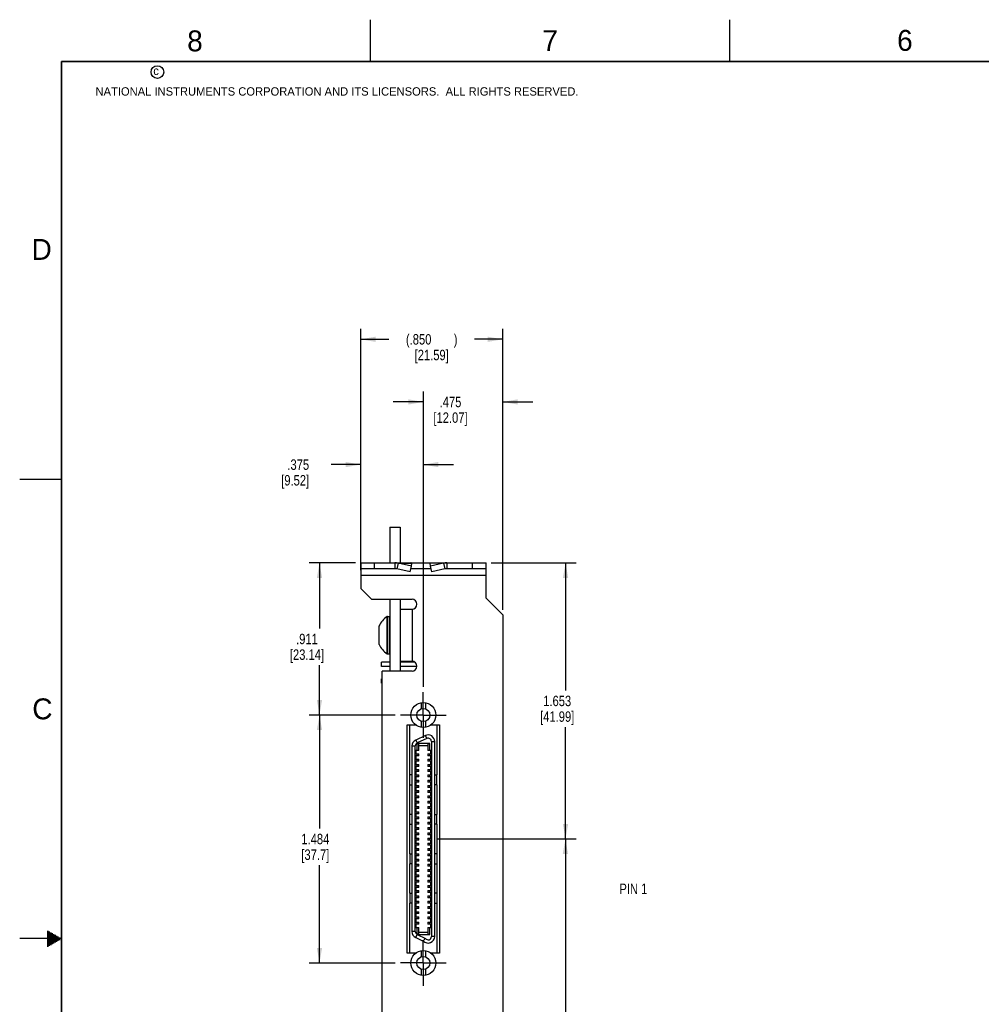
# Model space of a CAD drawing. Header units: inches. Extents: x 0 to 34, y 0 to 22.
# Tile 2 of 13: x 0 to 11.5, y 10.2 to 22. Entities that reach past the tile are written whole.
import ezdxf

# ---------------------------------------------------------------- set-up
doc = ezdxf.new("R2010")
doc.units = ezdxf.units.IN
doc.header["$LTSCALE"] = 1.87
doc.header["$MEASUREMENT"] = 0
doc.linetypes.add('CENTER', pattern=[0.6, 0.375, -0.075, 0.075, -0.075])
doc.layers.get('0').update_dxf_attribs({"linetype": 'CONTINUOUS'})
for name, color, linetype in [('02___PRT_ALL_AXES', 7, 'CONTINUOUS'), ('DEFAULT_1', 7, 'CENTER'), ('DETAIL', 7, 'CONTINUOUS'), ('DIMENSIONS', 7, 'CONTINUOUS')]:
    doc.layers.add(name, color=color, linetype=linetype)
doc.styles.get("Standard").update_dxf_attribs({"font": 'txt', "width": 0.8})
doc.styles.add('TEXTSTYLE_2', font='txt')
doc.dimstyles.new('DIMSTYLE_1', dxfattribs={"dimtxt": 0.125, "dimasz": 0.18, "dimexe": 0.125, "dimexo": 0.0625, "dimgap": 0.0625, "dimtad": 0, "dimtih": 1, "dimtoh": 1, "dimdec": 3, "dimlfac": 0.5, "dimzin": 4, "dimdsep": 46, "dimtxsty": 'STANDARD', "dimblk": '_FILLED', "dimblk1": '_FILLED', "dimblk2": '_FILLED', "dimcen": 0.09, "dimadec": 0, "dimazin": 0, "dimtp": 0.001, "dimtm": 0.001, "dimtfac": 1, "dimtdec": 3, "dimtofl": 0, "dimtmove": 0, "dimatfit": 3, "dimldrblk": '_FILLED', "dimfxl": 1, "dimtolj": 1, "dimtzin": 4, "dimarcsym": 0})

# ---------------------------------------------------------------- blocks, each defined once
blk = doc.blocks.new('_FILLED')
at = {"color": 0, "linetype": 'BYBLOCK'}
blk.add_solid([(0, 0), (-1, 0.174), (-1, -0.174)], dxfattribs=at)
blk = doc.blocks.new('*D2')
at = {"layer": 'DIMENSIONS', "color": 2, "linetype": 'CONTINUOUS'}
for p, q in [((4.99, 12.192), (6.656, 12.192)), ((6.531, 12.192), (6.531, 9.722)), ((6.531, 7.002), (6.531, 9.284)), ((5.434, 7.002), (6.656, 7.002))]:
    blk.add_line(p, q, dxfattribs=at)
at = {"layer": 'DIMENSIONS', "color": 2, "linetype": 'CONTINUOUS', "xscale": 0.18, "yscale": 0.18, "zscale": 0.18}
for p, rotation in [((6.531, 12.192), 90), ((6.531, 7.002), 270)]:
    blk.add_blockref('_FILLED', p, dxfattribs=dict(at, rotation=rotation))
at = {"layer": 'DIMENSIONS', "color": 2, "linetype": 'CONTINUOUS', "insert": (6.431, 9.659), "char_height": 0.125, "width": 0.7, "attachment_point": 2, "line_spacing_factor": 0.9}
blk.add_mtext('2.595\\P[65.91]', dxfattribs=at)
blk = doc.blocks.new('*D3')
at = {"layer": 'DIMENSIONS', "color": 2, "linetype": 'CONTINUOUS'}
for p, q in [((5.644, 15.498), (6.658, 15.498)), ((6.533, 15.498), (6.533, 13.97)), ((6.533, 12.192), (6.533, 13.532)), ((5.03, 12.192), (6.658, 12.192))]:
    blk.add_line(p, q, dxfattribs=at)
at = {"layer": 'DIMENSIONS', "color": 2, "linetype": 'CONTINUOUS', "xscale": 0.18, "yscale": 0.18, "zscale": 0.18}
for p, rotation in [((6.533, 15.498), 90), ((6.533, 12.192), 270)]:
    blk.add_blockref('_FILLED', p, dxfattribs=dict(at, rotation=rotation))
at = {"layer": 'DIMENSIONS', "color": 2, "linetype": 'CONTINUOUS', "insert": (6.433, 13.907), "char_height": 0.125, "width": 0.7, "attachment_point": 2, "line_spacing_factor": 0.9}
blk.add_mtext('1.653\\P[41.99]', dxfattribs=at)
blk = doc.blocks.new('*D4')
at = {"layer": 'DIMENSIONS', "color": 2, "linetype": 'CONTINUOUS'}
for p, q in [((4.019, 15.498), (3.463, 15.498)), ((3.588, 15.498), (3.588, 14.712)), ((3.588, 13.676), (3.588, 14.274)), ((4.494, 13.676), (3.463, 13.676))]:
    blk.add_line(p, q, dxfattribs=at)
at = {"layer": 'DIMENSIONS', "color": 2, "linetype": 'CONTINUOUS', "xscale": 0.18, "yscale": 0.18, "zscale": 0.18}
for p, rotation in [((3.588, 15.498), 90), ((3.588, 13.676), 270)]:
    blk.add_blockref('_FILLED', p, dxfattribs=dict(at, rotation=rotation))
at = {"layer": 'DIMENSIONS', "color": 2, "linetype": 'CONTINUOUS', "insert": (3.438, 14.649), "char_height": 0.125, "width": 0.7, "attachment_point": 2, "line_spacing_factor": 0.9}
blk.add_mtext('.911\\P[23.14]', dxfattribs=at)
blk = doc.blocks.new('*D5')
at = {"layer": 'DIMENSIONS', "color": 2, "linetype": 'CONTINUOUS'}
for p, q in [((4.494, 13.676), (3.463, 13.676)), ((3.588, 13.676), (3.588, 12.317)), ((3.588, 10.707), (3.588, 11.879)), ((4.494, 10.707), (3.463, 10.707))]:
    blk.add_line(p, q, dxfattribs=at)
at = {"layer": 'DIMENSIONS', "color": 2, "linetype": 'CONTINUOUS', "xscale": 0.18, "yscale": 0.18, "zscale": 0.18}
for p, rotation in [((3.588, 13.676), 90), ((3.588, 10.707), 270)]:
    blk.add_blockref('_FILLED', p, dxfattribs=dict(at, rotation=rotation))
at = {"layer": 'DIMENSIONS', "color": 2, "linetype": 'CONTINUOUS', "insert": (3.538, 12.254), "char_height": 0.125, "width": 0.6, "attachment_point": 2, "line_spacing_factor": 0.9}
blk.add_mtext('1.484\\P[37.7]', dxfattribs=at)
blk = doc.blocks.new('*D6')
at = {"layer": 'DIMENSIONS', "color": 2, "linetype": 'CONTINUOUS'}
for p, q in [((4.831, 14.013), (4.831, 17.549)), ((5.781, 14.936), (5.781, 17.549)), ((4.831, 17.424), (4.471, 17.424)), ((5.781, 17.424), (6.141, 17.424))]:
    blk.add_line(p, q, dxfattribs=at)
at = {"layer": 'DIMENSIONS', "color": 2, "linetype": 'CONTINUOUS', "xscale": 0.18, "yscale": 0.18, "zscale": 0.18}
blk.add_blockref('_FILLED', (4.831, 17.424), dxfattribs=at)
at = {"layer": 'DIMENSIONS', "color": 2, "linetype": 'CONTINUOUS', "xscale": 0.18, "yscale": 0.18, "zscale": 0.18, "rotation": 180}
blk.add_blockref('_FILLED', (5.781, 17.424), dxfattribs=at)
at = {"layer": 'DIMENSIONS', "color": 2, "linetype": 'CONTINUOUS', "insert": (5.156, 17.486), "char_height": 0.125, "width": 0.7, "attachment_point": 2, "line_spacing_factor": 0.9}
blk.add_mtext('.475\\P[12.07]', dxfattribs=at)
blk = doc.blocks.new('*D7')
at = {"layer": 'DIMENSIONS', "color": 2, "linetype": 'CONTINUOUS'}
for p, q in [((4.081, 15.41), (4.081, 16.799)), ((4.831, 14.013), (4.831, 16.799)), ((4.081, 16.674), (3.726, 16.674)), ((4.831, 16.674), (5.191, 16.674))]:
    blk.add_line(p, q, dxfattribs=at)
at = {"layer": 'DIMENSIONS', "color": 2, "linetype": 'CONTINUOUS', "xscale": 0.18, "yscale": 0.18, "zscale": 0.18}
blk.add_blockref('_FILLED', (4.081, 16.674), dxfattribs=at)
at = {"layer": 'DIMENSIONS', "color": 2, "linetype": 'CONTINUOUS', "xscale": 0.18, "yscale": 0.18, "zscale": 0.18, "rotation": 180}
blk.add_blockref('_FILLED', (4.831, 16.674), dxfattribs=at)
at = {"layer": 'DIMENSIONS', "color": 2, "linetype": 'CONTINUOUS', "insert": (3.464, 16.736), "char_height": 0.125, "width": 0.6, "attachment_point": 3, "line_spacing_factor": 0.9}
blk.add_mtext('.375\\P[9.52]', dxfattribs=at)
blk = doc.blocks.new('*D23')
at = {"layer": 'DIMENSIONS', "color": 2, "linetype": 'CONTINUOUS'}
for p, q in [((4.081, 15.41), (4.081, 18.299)), ((5.781, 14.936), (5.781, 18.299)), ((4.081, 18.174), (4.419, 18.174)), ((5.781, 18.174), (5.444, 18.174))]:
    blk.add_line(p, q, dxfattribs=at)
at = {"layer": 'DIMENSIONS', "color": 2, "linetype": 'CONTINUOUS', "xscale": 0.18, "yscale": 0.18, "zscale": 0.18, "rotation": 180}
blk.add_blockref('_FILLED', (4.081, 18.174), dxfattribs=at)
at = {"layer": 'DIMENSIONS', "color": 2, "linetype": 'CONTINUOUS', "xscale": 0.18, "yscale": 0.18, "zscale": 0.18}
blk.add_blockref('_FILLED', (5.781, 18.174), dxfattribs=at)
at = {"layer": 'DIMENSIONS', "color": 2, "linetype": 'CONTINUOUS', "insert": (4.931, 18.236), "char_height": 0.125, "width": 0.9, "attachment_point": 2, "line_spacing_factor": 0.9}
blk.add_mtext('(.850{\\Ftxt.shx;\\W2.400000;\\H0.125000; })\\P[21.59]', dxfattribs=at)

msp = doc.modelspace()

# ---------------------------------------------------------------- linework, layer by layer
at = {"color": 2, "linetype": 'CONTINUOUS'}
for p, q in [((4.2, 21.5), (4.2, 22)), ((8.5, 21.5), (8.5, 22)), ((0, 16.5), (0.5, 16.5)), ((0.3303, 11.09), (0.3441, 11.09)), ((0.5, 11), (0, 11)), ((0.3303, 11.08), (0.3614, 11.08)), ((0.3303, 11.07), (0.3788, 11.07)), ((0.3303, 11.06), (0.3961, 11.06)), ((0.3303, 11.05), (0.4134, 11.05)), ((0.3303, 11.04), (0.4307, 11.04)), ((0.3303, 11.03), (0.448, 11.03)), ((0.3303, 11.02), (0.4654, 11.02)), ((0.3303, 11.01), (0.4827, 11.01)), ((0.3303, 10.99), (0.4827, 10.99)), ((0.3303, 10.98), (0.4654, 10.98)), ((0.3303, 10.97), (0.448, 10.97)), ((0.3303, 10.96), (0.4307, 10.96)), ((0.3303, 10.95), (0.4134, 10.95)), ((0.3303, 10.94), (0.3961, 10.94)), ((0.3303, 10.93), (0.3788, 10.93)), ((0.3303, 10.92), (0.3614, 10.92)), ((0.3303, 10.91), (0.3441, 10.91))]:
    msp.add_line(p, q, dxfattribs=at)
at = {"color": 7, "linetype": 'CONTINUOUS'}
for p, q in [((4.4302, 15.9236), (4.4302, 15.4976)), ((4.4302, 15.9236), (4.5552, 15.9236)), ((4.5552, 15.9236), (4.5552, 15.4976)), ((4.0812, 15.4976), (4.0812, 15.4276)), ((4.0812, 15.4976), (5.5812, 15.4976)), ((4.2412, 15.4976), (4.2412, 15.4276)), ((4.4907, 15.4976), (4.4907, 15.4276)), ((4.529, 15.4928), (4.5133, 15.4252)), ((4.6875, 15.4564), (4.529, 15.4928)), ((4.529, 15.4928), (4.6917, 15.4928)), ((4.6718, 15.3888), (4.6875, 15.4564)), ((4.6875, 15.4564), (4.6917, 15.4928)), ((4.9149, 15.4564), (4.9107, 15.4928)), ((5.0734, 15.4928), (4.9107, 15.4928)), ((5.0734, 15.4928), (4.9149, 15.4564)), ((4.9306, 15.3888), (4.9149, 15.4564)), ((5.0734, 15.4928), (5.0891, 15.4252)), ((5.1117, 15.4976), (5.1117, 15.4276)), ((5.4212, 15.4276), (5.4212, 15.4976)), ((5.5812, 15.4276), (5.5812, 15.4976)), ((4.4302, 15.0616), (4.4302, 14.2016)), ((4.5552, 15.0616), (4.5552, 14.9436)), ((4.3964, 14.4085), (4.3964, 14.8547)), ((4.4007, 14.4072), (4.4007, 14.856)), ((4.4263, 14.4072), (4.4263, 14.856)), ((4.3312, 14.2586), (4.3312, 14.3086)), ((4.4302, 14.3086), (4.3312, 14.3086)), ((4.5552, 14.3196), (4.5552, 14.2016)), ((4.7283, 14.3086), (4.5552, 14.3086)), ((4.4302, 14.2586), (4.3312, 14.2586)), ((4.7533, 14.2586), (4.5552, 14.2586)), ((4.3312, 14.0586), (4.3312, 14.1086)), ((4.3372, 14.1086), (4.3312, 14.1086)), ((4.3372, 14.0586), (4.3312, 14.0586)), ((4.8052, 13.8232), (4.8052, 13.7503)), ((4.8564, 13.8232), (4.8564, 13.7503)), ((4.8052, 13.6013), (4.8052, 13.5284)), ((4.8564, 13.6013), (4.8564, 13.5284)), ((4.8052, 10.8547), (4.8052, 10.7818)), ((4.8564, 10.8547), (4.8564, 10.7818)), ((4.8052, 10.6328), (4.8052, 10.5599)), ((4.8564, 10.6328), (4.8564, 10.5599))]:
    msp.add_line(p, q, dxfattribs=at)
at = {"color": 3, "linetype": 'CONTINUOUS'}
for p, q in [((4.0812, 15.4276), (4.0812, 15.1916)), ((4.4907, 15.4276), (4.0812, 15.4276)), ((5.5812, 15.3476), (4.0812, 15.3476)), ((4.6718, 15.3888), (4.5133, 15.4252)), ((4.9212, 15.4276), (4.6812, 15.4276)), ((5.0891, 15.4252), (4.9306, 15.3888)), ((5.5812, 15.4276), (5.1117, 15.4276)), ((5.5812, 15.0736), (5.5812, 15.4276)), ((4.2112, 15.0616), (4.0812, 15.1916)), ((4.2112, 15.0616), (4.6952, 15.0616)), ((5.5812, 15.0736), (5.7812, 14.8736)), ((4.5552, 14.9436), (4.5552, 14.3196)), ((4.5552, 14.9436), (4.6952, 14.9436)), ((4.6952, 14.9436), (4.6952, 14.3196)), ((5.7812, 14.8736), (5.7812, 6.7698)), ((4.5552, 14.3196), (4.6952, 14.3196)), ((4.3372, 8.3376), (4.3372, 14.2016)), ((4.6952, 14.2016), (4.3372, 14.2016)), ((4.6388, 10.8258), (4.6388, 13.5578)), ((4.6388, 13.5578), (4.7368, 13.5578)), ((4.7368, 13.5578), (4.7368, 13.5599)), ((4.9248, 13.5599), (4.9248, 13.5578)), ((4.9248, 13.5578), (5.0228, 13.5578)), ((5.0228, 13.5578), (5.0228, 10.8258)), ((4.7368, 10.8258), (4.6388, 10.8258)), ((4.7368, 10.8232), (4.7368, 10.8258)), ((4.9248, 10.8258), (4.9248, 10.8232)), ((5.0228, 10.8258), (4.9248, 10.8258))]:
    msp.add_line(p, q, dxfattribs=at)
at = {"color": 6, "linetype": 'CONTINUOUS'}
for p, q in [((4.6694, 12.9593), (4.6694, 13.5578)), ((4.9922, 13.5578), (4.9922, 12.9593)), ((4.855, 13.4302), (4.74, 13.3766)), ((4.74, 13.3766), (4.7567, 13.341)), ((4.754, 13.3333), (4.754, 13.2506)), ((4.9076, 13.3333), (4.754, 13.3333)), ((4.8716, 13.3946), (4.7567, 13.341)), ((4.7776, 13.2506), (4.7776, 13.325)), ((4.8716, 13.3946), (4.855, 13.4302)), ((4.8839, 13.325), (4.8839, 13.2506)), ((4.9076, 13.2506), (4.9076, 13.3333)), ((4.9276, 13.3589), (4.9276, 11.0242)), ((4.9276, 13.3589), (4.967, 13.3589)), ((4.967, 11.0242), (4.967, 13.3589)), ((4.6946, 13.3053), (4.6946, 11.0841)), ((4.6946, 13.3053), (4.7339, 13.3053)), ((4.7339, 11.0841), (4.7339, 13.3053)), ((4.7418, 13.2506), (4.7418, 13.2112)), ((4.7776, 13.2506), (4.7418, 13.2506)), ((4.7418, 13.2112), (4.7776, 13.2112)), ((4.754, 13.2112), (4.754, 13.1876)), ((4.8839, 13.3057), (4.7776, 13.3057)), ((4.7776, 13.1876), (4.7776, 13.2112)), ((4.9198, 13.2506), (4.8839, 13.2506)), ((4.8839, 13.2112), (4.8839, 13.1876)), ((4.8839, 13.2112), (4.9198, 13.2112)), ((4.9076, 13.1876), (4.9076, 13.2112)), ((4.9198, 13.2112), (4.9198, 13.2506)), ((4.7418, 13.1876), (4.7418, 13.1482)), ((4.7776, 13.1876), (4.7418, 13.1876)), ((4.7418, 13.1482), (4.7776, 13.1482)), ((4.7418, 13.1246), (4.7418, 13.0853)), ((4.7776, 13.1246), (4.7418, 13.1246)), ((4.7418, 13.0853), (4.7776, 13.0853)), ((4.754, 13.1482), (4.754, 13.1246)), ((4.754, 13.0853), (4.754, 13.0616)), ((4.7776, 13.1246), (4.7776, 13.1482)), ((4.7776, 13.0616), (4.7776, 13.0853)), ((4.9198, 13.1876), (4.8839, 13.1876)), ((4.8839, 13.1482), (4.8839, 13.1246)), ((4.8839, 13.1482), (4.9198, 13.1482)), ((4.9198, 13.1246), (4.8839, 13.1246)), ((4.8839, 13.0853), (4.8839, 13.0616)), ((4.8839, 13.0853), (4.9198, 13.0853)), ((4.9076, 13.1246), (4.9076, 13.1482)), ((4.9076, 13.0616), (4.9076, 13.0853)), ((4.9198, 13.1482), (4.9198, 13.1876)), ((4.9198, 13.0853), (4.9198, 13.1246)), ((4.7418, 13.0616), (4.7418, 13.0223)), ((4.7776, 13.0616), (4.7418, 13.0616)), ((4.7418, 13.0223), (4.7776, 13.0223)), ((4.7418, 12.9986), (4.7418, 12.9593)), ((4.7776, 12.9986), (4.7418, 12.9986)), ((4.754, 13.0223), (4.754, 12.9986)), ((4.7776, 12.9986), (4.7776, 13.0223)), ((4.9198, 13.0616), (4.8839, 13.0616)), ((4.8839, 13.0223), (4.8839, 12.9986)), ((4.8839, 13.0223), (4.9198, 13.0223)), ((4.9198, 12.9986), (4.8839, 12.9986)), ((4.9076, 12.9986), (4.9076, 13.0223)), ((4.9198, 13.0223), (4.9198, 13.0616)), ((4.9198, 12.9593), (4.9198, 12.9986)), ((4.6674, 12.8569), (4.6674, 12.9435)), ((4.6946, 12.9593), (4.6696, 12.9593)), ((4.7418, 12.9593), (4.7776, 12.9593)), ((4.7418, 12.9356), (4.7418, 12.8963)), ((4.7776, 12.9356), (4.7418, 12.9356)), ((4.7418, 12.8963), (4.7776, 12.8963)), ((4.7418, 12.8727), (4.7418, 12.8333)), ((4.7776, 12.8727), (4.7418, 12.8727)), ((4.754, 12.9593), (4.754, 12.9356)), ((4.754, 12.8963), (4.754, 12.8727)), ((4.7776, 12.9356), (4.7776, 12.9593)), ((4.7776, 12.8727), (4.7776, 12.8963)), ((4.8839, 12.9593), (4.8839, 12.9356)), ((4.8839, 12.9593), (4.9198, 12.9593)), ((4.9198, 12.9356), (4.8839, 12.9356)), ((4.8839, 12.8963), (4.8839, 12.8727)), ((4.8839, 12.8963), (4.9198, 12.8963)), ((4.9198, 12.8727), (4.8839, 12.8727)), ((4.9076, 12.9356), (4.9076, 12.9593)), ((4.9076, 12.8727), (4.9076, 12.8963)), ((4.9198, 12.8963), (4.9198, 12.9356)), ((4.9198, 12.8333), (4.9198, 12.8727)), ((4.967, 12.9593), (4.992, 12.9593)), ((4.9942, 12.8569), (4.9942, 12.9435)), ((4.6694, 12.4868), (4.6694, 12.8412)), ((4.6696, 12.8412), (4.6946, 12.8412)), ((4.7418, 12.8333), (4.7776, 12.8333)), ((4.7418, 12.8097), (4.7418, 12.7703)), ((4.7776, 12.8097), (4.7418, 12.8097)), ((4.7418, 12.7703), (4.7776, 12.7703)), ((4.7418, 12.7467), (4.7418, 12.7073)), ((4.7776, 12.7467), (4.7418, 12.7467)), ((4.754, 12.8333), (4.754, 12.8097)), ((4.754, 12.7703), (4.754, 12.7467)), ((4.7776, 12.8097), (4.7776, 12.8333)), ((4.7776, 12.7467), (4.7776, 12.7703)), ((4.8839, 12.8333), (4.8839, 12.8097)), ((4.8839, 12.8333), (4.9198, 12.8333)), ((4.9198, 12.8097), (4.8839, 12.8097)), ((4.8839, 12.7703), (4.8839, 12.7467)), ((4.8839, 12.7703), (4.9198, 12.7703)), ((4.9198, 12.7467), (4.8839, 12.7467)), ((4.9076, 12.8097), (4.9076, 12.8333)), ((4.9076, 12.7467), (4.9076, 12.7703)), ((4.9198, 12.7703), (4.9198, 12.8097)), ((4.9198, 12.7073), (4.9198, 12.7467)), ((4.992, 12.8412), (4.967, 12.8412)), ((4.9922, 12.8412), (4.9922, 12.4868)), ((4.7418, 12.7073), (4.7776, 12.7073)), ((4.7418, 12.6837), (4.7418, 12.6443)), ((4.7776, 12.6837), (4.7418, 12.6837)), ((4.7418, 12.6443), (4.7776, 12.6443)), ((4.7418, 12.6207), (4.7418, 12.5813)), ((4.7776, 12.6207), (4.7418, 12.6207)), ((4.754, 12.7073), (4.754, 12.6837)), ((4.754, 12.6443), (4.754, 12.6207)), ((4.7776, 12.6837), (4.7776, 12.7073)), ((4.7776, 12.6207), (4.7776, 12.6443)), ((4.8839, 12.7073), (4.8839, 12.6837)), ((4.8839, 12.7073), (4.9198, 12.7073)), ((4.9198, 12.6837), (4.8839, 12.6837)), ((4.8839, 12.6443), (4.8839, 12.6207)), ((4.8839, 12.6443), (4.9198, 12.6443)), ((4.9198, 12.6207), (4.8839, 12.6207)), ((4.9076, 12.6837), (4.9076, 12.7073)), ((4.9076, 12.6207), (4.9076, 12.6443)), ((4.9198, 12.6443), (4.9198, 12.6837)), ((4.9198, 12.5813), (4.9198, 12.6207)), ((4.7418, 12.5813), (4.7776, 12.5813)), ((4.7418, 12.5577), (4.7418, 12.5183)), ((4.7776, 12.5577), (4.7418, 12.5577)), ((4.7418, 12.5183), (4.7776, 12.5183)), ((4.7418, 12.4947), (4.7418, 12.4553)), ((4.7776, 12.4947), (4.7418, 12.4947)), ((4.754, 12.5813), (4.754, 12.5577)), ((4.754, 12.5183), (4.754, 12.4947)), ((4.7776, 12.5577), (4.7776, 12.5813)), ((4.7776, 12.4947), (4.7776, 12.5183)), ((4.8839, 12.5813), (4.8839, 12.5577)), ((4.8839, 12.5813), (4.9198, 12.5813)), ((4.9198, 12.5577), (4.8839, 12.5577)), ((4.8839, 12.5183), (4.8839, 12.4947)), ((4.8839, 12.5183), (4.9198, 12.5183)), ((4.9198, 12.4947), (4.8839, 12.4947)), ((4.9076, 12.5577), (4.9076, 12.5813)), ((4.9076, 12.4947), (4.9076, 12.5183)), ((4.9198, 12.5183), (4.9198, 12.5577)), ((4.9198, 12.4553), (4.9198, 12.4947)), ((4.6674, 12.3845), (4.6674, 12.4711)), ((4.6946, 12.4868), (4.6696, 12.4868)), ((4.7418, 12.4553), (4.7776, 12.4553)), ((4.7418, 12.4317), (4.7418, 12.3923)), ((4.7776, 12.4317), (4.7418, 12.4317)), ((4.7418, 12.3923), (4.7776, 12.3923)), ((4.754, 12.4553), (4.754, 12.4317)), ((4.754, 12.3923), (4.754, 12.3687)), ((4.7776, 12.4317), (4.7776, 12.4553)), ((4.7776, 12.3687), (4.7776, 12.3923)), ((4.8839, 12.4553), (4.8839, 12.4317)), ((4.8839, 12.4553), (4.9198, 12.4553)), ((4.9198, 12.4317), (4.8839, 12.4317)), ((4.8839, 12.3923), (4.8839, 12.3687)), ((4.8839, 12.3923), (4.9198, 12.3923)), ((4.9076, 12.4317), (4.9076, 12.4553)), ((4.9076, 12.3687), (4.9076, 12.3923)), ((4.9198, 12.3923), (4.9198, 12.4317)), ((4.967, 12.4868), (4.992, 12.4868)), ((4.9942, 12.3845), (4.9942, 12.4711)), ((4.6694, 12.0144), (4.6694, 12.3687)), ((4.6696, 12.3687), (4.6946, 12.3687)), ((4.7418, 12.3687), (4.7418, 12.3294)), ((4.7776, 12.3687), (4.7418, 12.3687)), ((4.7418, 12.3294), (4.7776, 12.3294)), ((4.7418, 12.3057), (4.7418, 12.2664)), ((4.7776, 12.3057), (4.7418, 12.3057)), ((4.7418, 12.2664), (4.7776, 12.2664)), ((4.754, 12.3294), (4.754, 12.3057)), ((4.754, 12.2664), (4.754, 12.2427)), ((4.7776, 12.3057), (4.7776, 12.3294)), ((4.7776, 12.2427), (4.7776, 12.2664)), ((4.9198, 12.3687), (4.8839, 12.3687)), ((4.8839, 12.3294), (4.8839, 12.3057)), ((4.8839, 12.3294), (4.9198, 12.3294)), ((4.9198, 12.3057), (4.8839, 12.3057)), ((4.8839, 12.2664), (4.8839, 12.2427)), ((4.8839, 12.2664), (4.9198, 12.2664)), ((4.9076, 12.3057), (4.9076, 12.3294)), ((4.9076, 12.2427), (4.9076, 12.2664)), ((4.9198, 12.3294), (4.9198, 12.3687)), ((4.9198, 12.2664), (4.9198, 12.3057)), ((4.992, 12.3687), (4.967, 12.3687)), ((4.9922, 12.3687), (4.9922, 12.0144)), ((4.7418, 12.2427), (4.7418, 12.2034)), ((4.7776, 12.2427), (4.7418, 12.2427)), ((4.7418, 12.2034), (4.7776, 12.2034)), ((4.7418, 12.1797), (4.7418, 12.1404)), ((4.7776, 12.1797), (4.7418, 12.1797)), ((4.754, 12.2034), (4.754, 12.1797)), ((4.7776, 12.1797), (4.7776, 12.2034)), ((4.9198, 12.2427), (4.8839, 12.2427)), ((4.8839, 12.2034), (4.8839, 12.1797)), ((4.8839, 12.2034), (4.9198, 12.2034)), ((4.9198, 12.1797), (4.8839, 12.1797)), ((4.9076, 12.1797), (4.9076, 12.2034)), ((4.9198, 12.2034), (4.9198, 12.2427)), ((4.9198, 12.1404), (4.9198, 12.1797)), ((4.7418, 12.1404), (4.7776, 12.1404)), ((4.7418, 12.1168), (4.7418, 12.0774)), ((4.7776, 12.1168), (4.7418, 12.1168)), ((4.7418, 12.0774), (4.7776, 12.0774)), ((4.7418, 12.0538), (4.7418, 12.0144)), ((4.7776, 12.0538), (4.7418, 12.0538)), ((4.754, 12.1404), (4.754, 12.1168)), ((4.754, 12.0774), (4.754, 12.0538)), ((4.7776, 12.1168), (4.7776, 12.1404)), ((4.7776, 12.0538), (4.7776, 12.0774)), ((4.8839, 12.1404), (4.8839, 12.1168)), ((4.8839, 12.1404), (4.9198, 12.1404)), ((4.9198, 12.1168), (4.8839, 12.1168)), ((4.8839, 12.0774), (4.8839, 12.0538)), ((4.8839, 12.0774), (4.9198, 12.0774)), ((4.9198, 12.0538), (4.8839, 12.0538)), ((4.9076, 12.1168), (4.9076, 12.1404)), ((4.9076, 12.0538), (4.9076, 12.0774)), ((4.9198, 12.0774), (4.9198, 12.1168)), ((4.9198, 12.0144), (4.9198, 12.0538)), ((4.6674, 11.9986), (4.6674, 11.912)), ((4.6696, 12.0144), (4.6946, 12.0144)), ((4.7418, 12.0144), (4.7776, 12.0144)), ((4.7418, 11.9908), (4.7418, 11.9514)), ((4.7776, 11.9908), (4.7418, 11.9908)), ((4.7418, 11.9514), (4.7776, 11.9514)), ((4.7418, 11.9278), (4.7418, 11.8884)), ((4.7776, 11.9278), (4.7418, 11.9278)), ((4.754, 12.0144), (4.754, 11.9908)), ((4.754, 11.9514), (4.754, 11.9278)), ((4.7776, 11.9908), (4.7776, 12.0144)), ((4.7776, 11.9278), (4.7776, 11.9514)), ((4.8839, 12.0144), (4.8839, 11.9908)), ((4.8839, 12.0144), (4.9198, 12.0144)), ((4.9198, 11.9908), (4.8839, 11.9908)), ((4.8839, 11.9514), (4.8839, 11.9278)), ((4.8839, 11.9514), (4.9198, 11.9514)), ((4.9198, 11.9278), (4.8839, 11.9278)), ((4.9076, 11.9908), (4.9076, 12.0144)), ((4.9076, 11.9278), (4.9076, 11.9514)), ((4.9198, 11.9514), (4.9198, 11.9908)), ((4.9198, 11.8884), (4.9198, 11.9278)), ((4.992, 12.0144), (4.967, 12.0144)), ((4.9942, 11.9986), (4.9942, 11.912)), ((4.6694, 11.5419), (4.6694, 11.8963)), ((4.6946, 11.8963), (4.6696, 11.8963)), ((4.7418, 11.8884), (4.7776, 11.8884)), ((4.7418, 11.8648), (4.7418, 11.8254)), ((4.7776, 11.8648), (4.7418, 11.8648)), ((4.7418, 11.8254), (4.7776, 11.8254)), ((4.7418, 11.8018), (4.7418, 11.7624)), ((4.7776, 11.8018), (4.7418, 11.8018)), ((4.754, 11.8884), (4.754, 11.8648)), ((4.754, 11.8254), (4.754, 11.8018)), ((4.7776, 11.8648), (4.7776, 11.8884)), ((4.7776, 11.8018), (4.7776, 11.8254)), ((4.8839, 11.8884), (4.8839, 11.8648)), ((4.8839, 11.8884), (4.9198, 11.8884)), ((4.9198, 11.8648), (4.8839, 11.8648)), ((4.8839, 11.8254), (4.8839, 11.8018)), ((4.8839, 11.8254), (4.9198, 11.8254)), ((4.9198, 11.8018), (4.8839, 11.8018)), ((4.9076, 11.8648), (4.9076, 11.8884)), ((4.9076, 11.8018), (4.9076, 11.8254)), ((4.9198, 11.8254), (4.9198, 11.8648)), ((4.9198, 11.7624), (4.9198, 11.8018)), ((4.967, 11.8963), (4.992, 11.8963)), ((4.9922, 11.8963), (4.9922, 11.5419)), ((4.7418, 11.7624), (4.7776, 11.7624)), ((4.7418, 11.7388), (4.7418, 11.6994)), ((4.7776, 11.7388), (4.7418, 11.7388)), ((4.7418, 11.6994), (4.7776, 11.6994)), ((4.7418, 11.6758), (4.7418, 11.6364)), ((4.7776, 11.6758), (4.7418, 11.6758)), ((4.754, 11.7624), (4.754, 11.7388)), ((4.754, 11.6994), (4.754, 11.6758)), ((4.7776, 11.7388), (4.7776, 11.7624)), ((4.7776, 11.6758), (4.7776, 11.6994)), ((4.8839, 11.7624), (4.8839, 11.7388)), ((4.8839, 11.7624), (4.9198, 11.7624)), ((4.9198, 11.7388), (4.8839, 11.7388)), ((4.8839, 11.6994), (4.8839, 11.6758)), ((4.8839, 11.6994), (4.9198, 11.6994)), ((4.9198, 11.6758), (4.8839, 11.6758)), ((4.9076, 11.7388), (4.9076, 11.7624)), ((4.9076, 11.6758), (4.9076, 11.6994)), ((4.9198, 11.6994), (4.9198, 11.7388)), ((4.9198, 11.6364), (4.9198, 11.6758)), ((4.7418, 11.6364), (4.7776, 11.6364)), ((4.7418, 11.6128), (4.7418, 11.5734)), ((4.7776, 11.6128), (4.7418, 11.6128)), ((4.7418, 11.5734), (4.7776, 11.5734)), ((4.754, 11.6364), (4.754, 11.6128)), ((4.754, 11.5734), (4.754, 11.5498)), ((4.7776, 11.6128), (4.7776, 11.6364)), ((4.7776, 11.5498), (4.7776, 11.5734)), ((4.8839, 11.6364), (4.8839, 11.6128)), ((4.8839, 11.6364), (4.9198, 11.6364)), ((4.9198, 11.6128), (4.8839, 11.6128)), ((4.8839, 11.5734), (4.8839, 11.5498)), ((4.8839, 11.5734), (4.9198, 11.5734)), ((4.9076, 11.6128), (4.9076, 11.6364)), ((4.9076, 11.5498), (4.9076, 11.5734)), ((4.9198, 11.5734), (4.9198, 11.6128)), ((4.6674, 11.5262), (4.6674, 11.4396)), ((4.6696, 11.5419), (4.6946, 11.5419)), ((4.7418, 11.5498), (4.7418, 11.5105)), ((4.7776, 11.5498), (4.7418, 11.5498)), ((4.7418, 11.5105), (4.7776, 11.5105)), ((4.7418, 11.4868), (4.7418, 11.4475)), ((4.7776, 11.4868), (4.7418, 11.4868)), ((4.7418, 11.4475), (4.7776, 11.4475)), ((4.754, 11.5105), (4.754, 11.4868)), ((4.754, 11.4475), (4.754, 11.4238)), ((4.7776, 11.4868), (4.7776, 11.5105)), ((4.7776, 11.4238), (4.7776, 11.4475)), ((4.9198, 11.5498), (4.8839, 11.5498)), ((4.8839, 11.5105), (4.8839, 11.4868)), ((4.8839, 11.5105), (4.9198, 11.5105)), ((4.9198, 11.4868), (4.8839, 11.4868)), ((4.8839, 11.4475), (4.8839, 11.4238)), ((4.8839, 11.4475), (4.9198, 11.4475)), ((4.9076, 11.4868), (4.9076, 11.5105)), ((4.9076, 11.4238), (4.9076, 11.4475)), ((4.9198, 11.5105), (4.9198, 11.5498)), ((4.9198, 11.4475), (4.9198, 11.4868)), ((4.992, 11.5419), (4.967, 11.5419)), ((4.9942, 11.5262), (4.9942, 11.4396)), ((4.6694, 10.8258), (4.6694, 11.4238)), ((4.6946, 11.4238), (4.6696, 11.4238)), ((4.7418, 11.4238), (4.7418, 11.3845)), ((4.7776, 11.4238), (4.7418, 11.4238)), ((4.7418, 11.3845), (4.7776, 11.3845)), ((4.7418, 11.3608), (4.7418, 11.3215)), ((4.7776, 11.3608), (4.7418, 11.3608)), ((4.7418, 11.3215), (4.7776, 11.3215)), ((4.754, 11.3845), (4.754, 11.3608)), ((4.754, 11.3215), (4.754, 11.2979)), ((4.7776, 11.3608), (4.7776, 11.3845)), ((4.7776, 11.2979), (4.7776, 11.3215)), ((4.9198, 11.4238), (4.8839, 11.4238)), ((4.8839, 11.3845), (4.8839, 11.3608)), ((4.8839, 11.3845), (4.9198, 11.3845)), ((4.9198, 11.3608), (4.8839, 11.3608)), ((4.8839, 11.3215), (4.8839, 11.2979)), ((4.8839, 11.3215), (4.9198, 11.3215)), ((4.9076, 11.3608), (4.9076, 11.3845)), ((4.9076, 11.2979), (4.9076, 11.3215)), ((4.9198, 11.3845), (4.9198, 11.4238)), ((4.9198, 11.3215), (4.9198, 11.3608)), ((4.967, 11.4238), (4.992, 11.4238)), ((4.9922, 11.4238), (4.9922, 10.8258)), ((4.7418, 11.2979), (4.7418, 11.2585)), ((4.7776, 11.2979), (4.7418, 11.2979)), ((4.7418, 11.2585), (4.7776, 11.2585)), ((4.7418, 11.2349), (4.7418, 11.1955)), ((4.7776, 11.2349), (4.7418, 11.2349)), ((4.754, 11.2585), (4.754, 11.2349)), ((4.7776, 11.2349), (4.7776, 11.2585)), ((4.9198, 11.2979), (4.8839, 11.2979)), ((4.8839, 11.2585), (4.8839, 11.2349)), ((4.8839, 11.2585), (4.9198, 11.2585)), ((4.9198, 11.2349), (4.8839, 11.2349)), ((4.9076, 11.2349), (4.9076, 11.2585)), ((4.9198, 11.2585), (4.9198, 11.2979)), ((4.9198, 11.1955), (4.9198, 11.2349)), ((4.7339, 11.0841), (4.6946, 11.0841)), ((4.7418, 11.1955), (4.7776, 11.1955)), ((4.7418, 11.1719), (4.7418, 11.1325)), ((4.7776, 11.1719), (4.7418, 11.1719)), ((4.7418, 11.1325), (4.7776, 11.1325)), ((4.754, 11.1955), (4.754, 11.1719)), ((4.754, 11.1325), (4.754, 11.0498)), ((4.7776, 11.1719), (4.7776, 11.1955)), ((4.7776, 11.0581), (4.7776, 11.1325)), ((4.8839, 11.1955), (4.8839, 11.1719)), ((4.8839, 11.1955), (4.9198, 11.1955)), ((4.9198, 11.1719), (4.8839, 11.1719)), ((4.8839, 11.1325), (4.8839, 11.0581)), ((4.8839, 11.1325), (4.9198, 11.1325)), ((4.9076, 11.1719), (4.9076, 11.1955)), ((4.9076, 11.0498), (4.9076, 11.1325)), ((4.9198, 11.1325), (4.9198, 11.1719)), ((4.74, 11.0127), (4.7567, 11.0484)), ((4.74, 11.0127), (4.8308, 10.9704)), ((4.754, 11.0498), (4.9076, 11.0498)), ((4.7567, 11.0484), (4.8556, 11.0023)), ((4.7776, 11.0774), (4.8839, 11.0774)), ((4.967, 11.0242), (4.9276, 11.0242))]:
    msp.add_line(p, q, dxfattribs=at)
at = {"color": 7, "linetype": 'CONTINUOUS', "const_width": 0.02}
for points in [[(0.5, 21.5), (0.5, 0.5)], [(33.5, 21.5), (0.5, 21.5)]]:
    msp.add_lwpolyline(points, dxfattribs=at)
at = {"color": 2, "linetype": 'CONTINUOUS'}
msp.add_circle((1.6484, 21.3727), 0.0754, dxfattribs=at)
at = {"color": 7, "linetype": 'CONTINUOUS'}
for centre, radius in [((4.8308, 13.6758), 0.1496), ((4.8308, 13.6758), 0.0787), ((4.8308, 10.7073), 0.1496), ((4.8308, 10.7073), 0.0787)]:
    msp.add_circle(centre, radius, dxfattribs=at)
for centre, radius, start, end in [((4.4906, 15.3405), 0.1571, 75.8426, 89.9777), ((5.1118, 15.3405), 0.1571, 90.0223, 104.1574), ((4.4007, 14.8481), 0.00787, 90, 123.55731), ((4.4007, 14.4151), 0.00787, 236.44269, 270)]:
    msp.add_arc(centre, radius, start, end, dxfattribs=at)
at = {"color": 3, "linetype": 'CONTINUOUS'}
for centre, radius, start, end in [((4.4907, 15.3186), 0.109, 77.99259, 89.99199), ((5.1117, 15.3186), 0.109, 90.00801, 102.00741), ((4.6952, 15.0026), 0.059, 270, 90), ((4.6952, 14.2606), 0.059, 270, 90)]:
    msp.add_arc(centre, radius, start, end, dxfattribs=at)
at = {"color": 6, "linetype": 'CONTINUOUS'}
for centre, radius, start, end in [((4.8883, 13.3589), 0.0787, 0, 115), ((4.7733, 13.3053), 0.0787, 115, 180), ((4.7733, 13.3053), 0.0394, 115, 180), ((4.8883, 13.3589), 0.0394, 0, 115), ((4.7733, 11.0841), 0.0787, 180, 245), ((4.7733, 11.0841), 0.0394, 180.00151, 245), ((4.8883, 11.0242), 0.0787, 223.11361, 360), ((4.8883, 11.0242), 0.0394, 213.85372, 360)]:
    msp.add_arc(centre, radius, start, end, dxfattribs=at)
for centre, start_param, end_param in [((4.754, 13.325), 0, 1.5707963), ((4.9076, 13.325), 1.5707963, 3.1415927), ((4.9076, 11.0581), 3.1415927, 4.712389)]:
    msp.add_ellipse(centre, major_axis=(0.0236, 0), ratio=0.35, start_param=start_param, end_param=end_param, dxfattribs=at)
at = {"color": 7, "linetype": 'CONTINUOUS'}
for points in [[(4.6917, 15.4928), (4.6909, 15.4936), (4.6893, 15.4949), (4.6867, 15.4965), (4.684, 15.4974), (4.6821, 15.4976), (4.6812, 15.4976)], [(4.9107, 15.4928), (4.9115, 15.4936), (4.9131, 15.4949), (4.9157, 15.4965), (4.9184, 15.4974), (4.9203, 15.4976), (4.9212, 15.4976)]]:
    msp.add_open_spline(points, degree=3, knots=[0, 0, 0, 0, 0.2759725, 0.5304062, 0.7693145, 1, 1, 1, 1], dxfattribs=at)
at = {"color": 6, "linetype": 'CONTINUOUS'}
for points, knots in [([(4.6674, 12.9435), (4.6674, 12.9455), (4.6675, 12.9493), (4.6679, 12.9541), (4.6685, 12.9573), (4.669, 12.9588), (4.6694, 12.9593), (4.6696, 12.9593)], [0, 0, 0, 0, 0.3734754, 0.6912313, 0.9070635, 0.9679362, 1, 1, 1, 1]), ([(4.6696, 12.8412), (4.6694, 12.8412), (4.669, 12.8416), (4.6685, 12.8431), (4.6679, 12.8463), (4.6675, 12.8512), (4.6674, 12.8549), (4.6674, 12.8569)], [0, 0, 0, 0, 0.0320638, 0.0929365, 0.3087687, 0.6265246, 1, 1, 1, 1]), ([(4.9942, 12.9435), (4.9942, 12.9455), (4.9941, 12.9493), (4.9937, 12.9541), (4.9931, 12.9573), (4.9926, 12.9588), (4.9922, 12.9593), (4.992, 12.9593)], [0, 0, 0, 0, 0.3734754, 0.6912313, 0.9070635, 0.9679362, 1, 1, 1, 1]), ([(4.992, 12.8412), (4.9922, 12.8412), (4.9926, 12.8416), (4.9931, 12.8431), (4.9937, 12.8463), (4.9941, 12.8512), (4.9942, 12.8549), (4.9942, 12.8569)], [0, 0, 0, 0, 0.0320638, 0.0929365, 0.3087687, 0.6265246, 1, 1, 1, 1]), ([(4.6674, 12.4711), (4.6674, 12.4731), (4.6675, 12.4768), (4.6679, 12.4817), (4.6684, 12.4849), (4.669, 12.4864), (4.6694, 12.4868), (4.6696, 12.4868)], [0, 0, 0, 0, 0.3719912, 0.6940761, 0.91036, 0.9682759, 1, 1, 1, 1]), ([(4.6696, 12.3687), (4.6694, 12.3687), (4.669, 12.3691), (4.6684, 12.3706), (4.6679, 12.3739), (4.6675, 12.3787), (4.6674, 12.3825), (4.6674, 12.3845)], [0, 0, 0, 0, 0.0313478, 0.0896143, 0.3066397, 0.6284221, 1, 1, 1, 1]), ([(4.9942, 12.4711), (4.9942, 12.4731), (4.9941, 12.4768), (4.9937, 12.4817), (4.9931, 12.4849), (4.9926, 12.4864), (4.9922, 12.4868), (4.992, 12.4868)], [0, 0, 0, 0, 0.3719912, 0.6940761, 0.91036, 0.9682759, 1, 1, 1, 1]), ([(4.992, 12.3687), (4.9922, 12.3687), (4.9926, 12.3691), (4.9931, 12.3706), (4.9937, 12.3739), (4.9941, 12.3787), (4.9942, 12.3825), (4.9942, 12.3845)], [0, 0, 0, 0, 0.0313478, 0.0896143, 0.3066397, 0.6284221, 1, 1, 1, 1]), ([(4.6696, 12.0144), (4.6694, 12.0144), (4.669, 12.014), (4.6685, 12.0124), (4.6679, 12.0092), (4.6675, 12.0044), (4.6674, 12.0007), (4.6674, 11.9986)], [0, 0, 0, 0, 0.0320638, 0.0929365, 0.3087687, 0.6265246, 1, 1, 1, 1]), ([(4.6674, 11.912), (4.6674, 11.91), (4.6675, 11.9063), (4.6679, 11.9015), (4.6685, 11.8982), (4.669, 11.8967), (4.6694, 11.8963), (4.6696, 11.8963)], [0, 0, 0, 0, 0.3734754, 0.6912313, 0.9070635, 0.9679362, 1, 1, 1, 1]), ([(4.992, 12.0144), (4.9922, 12.0144), (4.9926, 12.014), (4.9931, 12.0124), (4.9937, 12.0092), (4.9941, 12.0044), (4.9942, 12.0007), (4.9942, 11.9986)], [0, 0, 0, 0, 0.0320638, 0.0929365, 0.3087687, 0.6265246, 1, 1, 1, 1]), ([(4.9942, 11.912), (4.9942, 11.91), (4.9941, 11.9063), (4.9937, 11.9015), (4.9931, 11.8982), (4.9926, 11.8967), (4.9922, 11.8963), (4.992, 11.8963)], [0, 0, 0, 0, 0.3734754, 0.6912313, 0.9070635, 0.9679362, 1, 1, 1, 1]), ([(4.6696, 11.5419), (4.6694, 11.5419), (4.669, 11.5415), (4.6685, 11.54), (4.6679, 11.5368), (4.6675, 11.5319), (4.6674, 11.5282), (4.6674, 11.5262)], [0, 0, 0, 0, 0.0320638, 0.0929365, 0.3087687, 0.6265246, 1, 1, 1, 1]), ([(4.6674, 11.4396), (4.6674, 11.4376), (4.6675, 11.4338), (4.6679, 11.429), (4.6685, 11.4258), (4.669, 11.4243), (4.6694, 11.4238), (4.6696, 11.4238)], [0, 0, 0, 0, 0.3734754, 0.6912313, 0.9070635, 0.9679362, 1, 1, 1, 1]), ([(4.992, 11.5419), (4.9922, 11.5419), (4.9926, 11.5415), (4.9931, 11.54), (4.9937, 11.5368), (4.9941, 11.5319), (4.9942, 11.5282), (4.9942, 11.5262)], [0, 0, 0, 0, 0.0320638, 0.0929365, 0.3087687, 0.6265246, 1, 1, 1, 1]), ([(4.9942, 11.4396), (4.9942, 11.4376), (4.9941, 11.4338), (4.9937, 11.429), (4.9931, 11.4258), (4.9926, 11.4243), (4.9922, 11.4238), (4.992, 11.4238)], [0, 0, 0, 0, 0.3734754, 0.6912313, 0.9070635, 0.9679362, 1, 1, 1, 1]), ([(4.7776, 11.0581), (4.7776, 11.0575), (4.7773, 11.0563), (4.7758, 11.0548), (4.7737, 11.0534), (4.7708, 11.0522), (4.7673, 11.0512), (4.7616, 11.0501), (4.7571, 11.0498), (4.754, 11.0498)], [0, 0, 0, 0, 0.0613871, 0.136428, 0.2321465, 0.3505384, 0.4904887, 0.648966, 1, 1, 1, 1]), ([(4.8308, 10.9704), (4.8331, 10.9737), (4.8381, 10.9804), (4.8463, 10.9911), (4.8523, 10.9984), (4.8556, 11.0023)], [0, 0, 0, 0, 0.2967325, 0.6210561, 1, 1, 1, 1])]:
    msp.add_open_spline(points, degree=3, knots=knots, dxfattribs=at)
at = {"layer": '02___PRT_ALL_AXES', "color": 7, "linetype": 'CONTINUOUS'}
for p, q in [((4.4007, 14.856), (4.4263, 14.856)), ((4.3003, 14.5217), (4.3003, 14.7416)), ((4.4007, 14.4072), (4.4263, 14.4072))]:
    msp.add_line(p, q, dxfattribs=at)
for start, end in [(123.55731, 155.75037), (204.24963, 236.44269)]:
    msp.add_arc((4.5444, 14.6316), 0.2677, start, end, dxfattribs=at)
at = {"layer": 'DEFAULT_1', "color": 7, "linetype": 'CENTER'}
for p, q in [((4.8308, 13.6758), (4.8308, 13.9504)), ((4.8308, 13.6758), (4.5562, 13.6758)), ((4.8308, 13.6758), (4.8308, 13.4012)), ((4.8308, 13.6758), (5.1054, 13.6758)), ((4.8308, 10.7073), (4.8308, 10.9819)), ((4.8308, 10.7073), (4.5562, 10.7073)), ((4.8308, 10.7073), (4.8308, 10.4327)), ((4.8308, 10.7073), (5.1054, 10.7073))]:
    msp.add_line(p, q, dxfattribs=at)

# ---------------------------------------------------------------- texts
at = {"color": 2, "linetype": 'CONTINUOUS', "attachment_point": 1, "line_spacing_factor": 0.9, "style": 'TEXTSTYLE_2'}
for s, insert, char_height, width in [('8', (2.0046, 21.8713), 0.25, 0.25), ('7', (6.2556, 21.8743), 0.25, 0.25), ('6', (10.5012, 21.8772), 0.25, 0.25), ('c', (1.599, 21.4388), 0.1, 0.1), ('NATIONAL INSTRUMENTS CORPORATION AND ITS LICENSORS.  ALL RIGHTS RESERVED.', (0.9071, 21.1911), 0.1, 7.3), ('D', (0.1424, 19.375), 0.25, 0.25), ('C', (0.1508, 13.8746), 0.25, 0.25)]:
    msp.add_mtext(s, dxfattribs=dict(at, insert=insert, char_height=char_height, width=width))
at = {"layer": 'DETAIL', "color": 2, "linetype": 'CONTINUOUS', "insert": (7.1774, 11.6571), "char_height": 0.125, "width": 0.5, "attachment_point": 1, "line_spacing_factor": 0.9}
msp.add_mtext('PIN 1', dxfattribs=at)

# ---------------------------------------------------------------- dimensions: what is measured, and where the dimension line sits
at = {"layer": 'DIMENSIONS', "color": 2, "linetype": 'CONTINUOUS'}
dim = msp.add_linear_dim(base=(5.7812, 18.1736), p1=(4.0812, 15.3476), p2=(5.7812, 14.8736), text='(<>)', dimstyle='DIMSTYLE_1', dxfattribs=at)
dim.commit()
dim.dimension.update_dxf_attribs({"geometry": '*D23', "text_midpoint": (4.9312, 18.0799), "dimtype": 160})
for base, p1, p2, angle, picture, middle in [((4.8308, 17.4236), (5.7812, 14.8736), (4.8308, 13.9504), 180, '*D6', (5.306, 17.3299)), ((4.0812, 16.6736), (4.8308, 13.9504), (4.0812, 15.3476), 180, '*D7', (3.3638, 16.5799)), ((3.5881, 13.6758), (4.0812, 15.4976), (4.5562, 13.6758), 270, '*D4', (3.5881, 14.493)), ((6.5331, 12.1916), (5.5812, 15.4976), (4.967, 12.1916), 270, '*D3', (6.5331, 13.7508)), ((3.5881, 10.7073), (4.5562, 13.6758), (4.5562, 10.7073), 270, '*D5', (3.5881, 12.0978)), ((6.5312, 12.1916), (5.3712, 7.0016), (4.9276, 12.1916), 90, '*D2', (6.5312, 9.5028))]:
    dim = msp.add_linear_dim(base=base, p1=p1, p2=p2, angle=angle, dimstyle='DIMSTYLE_1', dxfattribs=at)
    dim.commit()
    dim.dimension.update_dxf_attribs({"geometry": picture, "text_midpoint": middle, "dimtype": 160})

doc.saveas('drawing.dxf')
